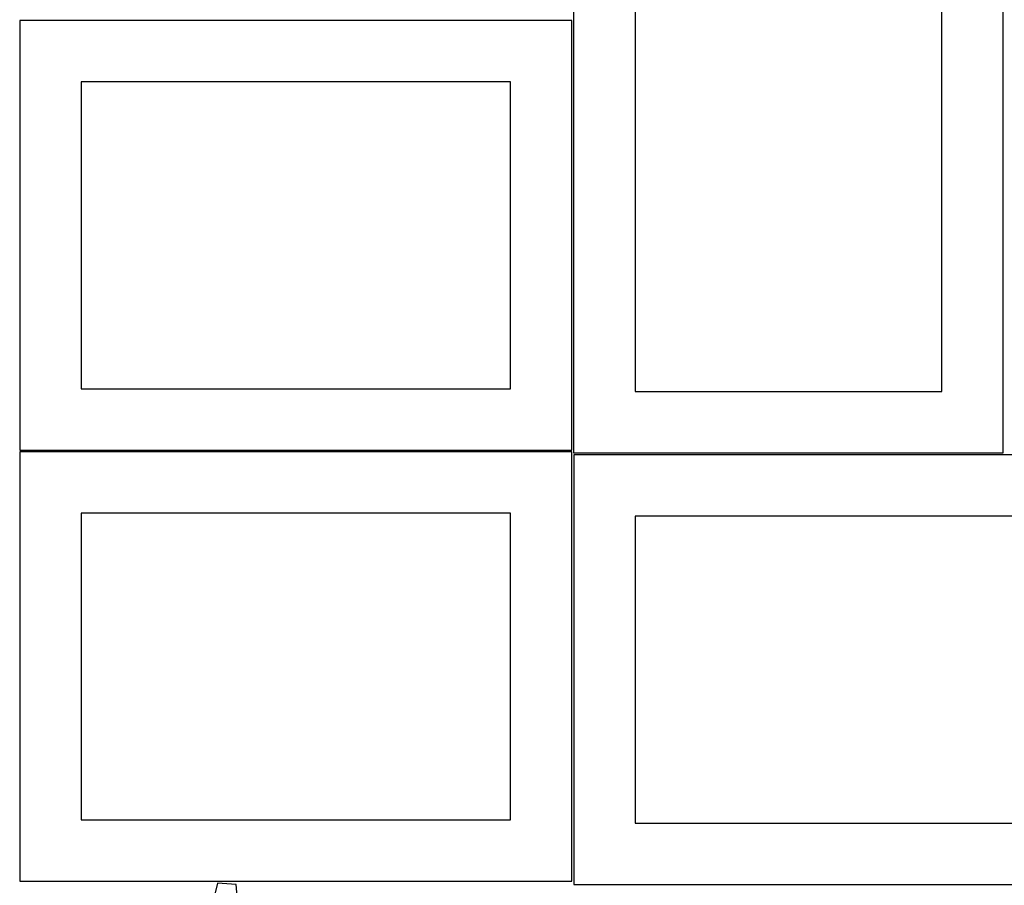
# Model space of a CAD drawing. Header units: millimetres. Extents: x 7 to 1493, y 7 to 2993.
# Tile 10 of 14: x 7 to 809, y 1637 to 2343. Entities that reach past the tile are written whole.
import ezdxf

# ---------------------------------------------------------------- set-up
doc = ezdxf.new("R2010")
doc.units = ezdxf.units.MM
doc.layers.add('CUT', color=7, linetype='CONTINUOUS', true_color=0x000000)

msp = doc.modelspace()

# ---------------------------------------------------------------- linework, layer by layer
at = {"layer": 'CUT'}
for p, q in [((458.065597, 2439.86406), (458.065597, 1989.86406)), ((808.065597, 1989.86406), (808.065597, 2439.86406)), ((508.065597, 2389.86406), (508.065597, 2039.86406)), ((758.065597, 2039.86406), (758.065597, 2389.86406)), ((456.524767, 2342.209974), (6.524767, 2342.209974)), ((6.524767, 2342.209974), (6.524767, 1992.209974)), ((456.524767, 1992.209974), (456.524767, 2342.209974)), ((406.524767, 2292.209974), (56.524767, 2292.209974)), ((56.524767, 2292.209974), (56.524767, 2042.209974)), ((406.524767, 2042.209974), (406.524767, 2292.209974)), ((56.524767, 2042.209974), (406.524767, 2042.209974)), ((508.065597, 2039.86406), (758.065597, 2039.86406)), ((6.524767, 1992.209974), (456.524767, 1992.209974)), ((456.524767, 1990.685194), (6.524767, 1990.685194)), ((6.524767, 1990.685194), (6.524767, 1640.685194)), ((456.524767, 1640.685194), (456.524767, 1990.685194)), ((458.065597, 1989.86406), (808.065597, 1989.86406)), ((908.213996, 1988.211848), (458.213996, 1988.211848)), ((458.213996, 1988.211848), (458.213996, 1638.211848)), ((406.524767, 1940.685194), (56.524767, 1940.685194)), ((56.524767, 1940.685194), (56.524767, 1690.685194)), ((406.524767, 1690.685194), (406.524767, 1940.685194)), ((858.213996, 1938.211848), (508.213996, 1938.211848)), ((508.213996, 1938.211848), (508.213996, 1688.211848)), ((56.524767, 1690.685194), (406.524767, 1690.685194)), ((508.213996, 1688.211848), (858.213996, 1688.211848)), ((6.524767, 1640.685194), (456.524767, 1640.685194)), ((167.668203, 1639.171259), (160.114857, 1608.31803)), ((183.008075, 1637.980091), (167.668203, 1639.171259)), ((185.70798, 1606.330679), (183.008075, 1637.980091)), ((458.213996, 1638.211848), (908.213996, 1638.211848))]:
    msp.add_line(p, q, dxfattribs=at)

doc.saveas('drawing.dxf')
